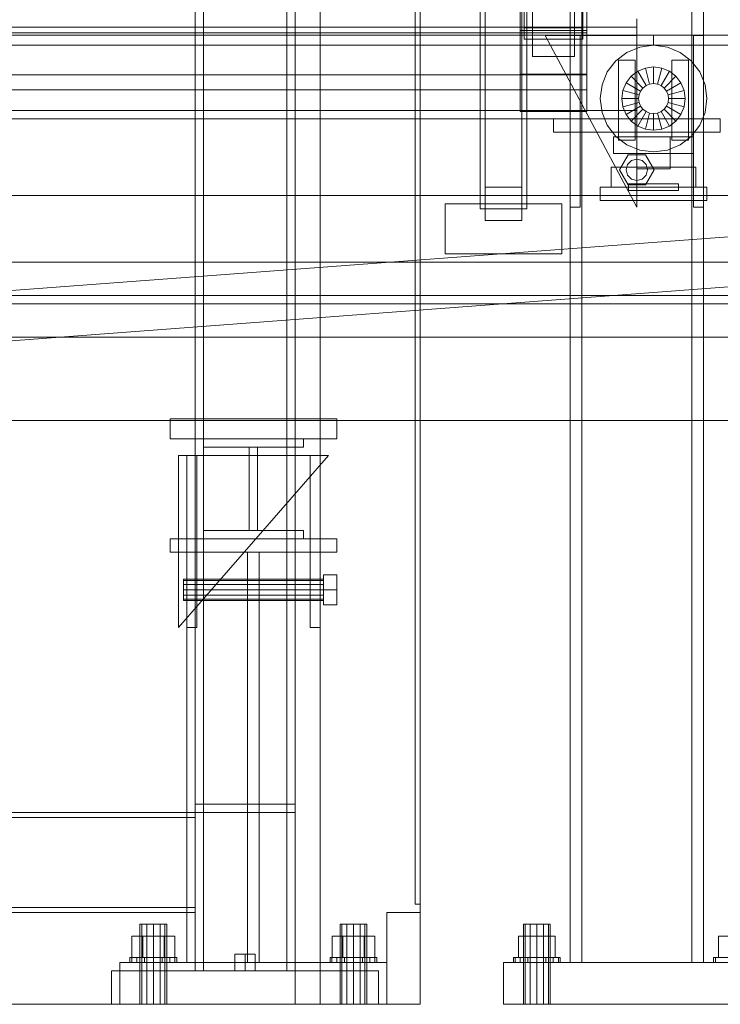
# Model space of a CAD drawing. Header units: millimetres. Extents: x -3490 to 61924, y -72580 to 6847.
# Tile 75 of 256: x 1160 to 1580, y -36000 to -35410. Entities that reach past the tile are written whole.
import ezdxf

# ---------------------------------------------------------------- set-up
doc = ezdxf.new("R2010")
doc.units = ezdxf.units.MM
for name, color, linetype, lineweight in [('COTAS_O', 1, 'Continuous', 0), ('COTAS_P', 1, 'Continuous', 0), ('frontal_C03', 7, 'Continuous', 0), ('frontal_C04', 7, 'Continuous', 0), ('frontal_secador', 7, 'Continuous', 0)]:
    doc.layers.add(name, color=color, linetype=linetype, lineweight=lineweight)
doc.dimstyles.new('R19_100', dxfattribs={"dimtxt": 250, "dimasz": 150, "dimexe": 150, "dimexo": 80, "dimgap": 100, "dimtad": 1, "dimtih": 1, "dimtoh": 1, "dimdsep": 46, "dimcen": 0.09, "dimadec": 0, "dimazin": 0, "dimtfac": 1, "dimtdec": 4, "dimtofl": 0, "dimtmove": 0, "dimatfit": 3, "dimfxl": 1, "dimtolj": 1, "dimtzin": 0, "dimarcsym": 0})

# ---------------------------------------------------------------- blocks, each defined once
blk = doc.blocks.new('DIM_R29_52')
at = {"layer": 'COTAS_P'}
for p, q in [((-1750, -34600), (-1600, -34555)), ((2600, -34600), (2450, -34555)), ((-1750, -35500), (-1750, -34600)), ((-1750, -34600), (2600, -34600)), ((-1750, -34600), (-1600, -34645)), ((2600, -34600), (2450, -34645)), ((2600, -35500), (2600, -34600))]:
    blk.add_line(p, q, dxfattribs=at)
blk.add_text('4350 P', height=250, dxfattribs=at).set_placement((425, -34500))
blk = doc.blocks.new('DIM_R29_65')
at = {"layer": 'COTAS_O'}
for p, q in [((-1400, -35300), (-1250, -35255)), ((1400, -35300), (1250, -35255)), ((-1400, -36000), (-1400, -35300)), ((-1400, -35300), (1400, -35300)), ((-1400, -35300), (-1250, -35345)), ((1400, -35300), (1250, -35345)), ((1400, -36000), (1400, -35300))]:
    blk.add_line(p, q, dxfattribs=at)
blk.add_text('2800 O', height=250, dxfattribs=at).set_placement((0, -35200))

msp = doc.modelspace()

# ---------------------------------------------------------------- linework, layer by layer
at = {"layer": 'frontal_C03'}
for p, q in [((1490, -35975), (1490, -32996.942)), ((1497, -35975), (1497, -32996.942)), ((1563, -35975), (1563, -32996.942)), ((1570, -35975), (1570, -32996.942)), ((1490, -35975), (1490, -33266.434)), ((1497, -35975), (1497, -33266.434)), ((1563, -35975), (1563, -33266.434)), ((1570, -35975), (1570, -33266.434)), ((1490, -35975), (1490, -33805.417)), ((1497, -35975), (1497, -33805.417)), ((1563, -35975), (1563, -33805.417)), ((1570, -35975), (1570, -33805.417)), ((1490, -35975), (1490, -34411.773)), ((1497, -35975), (1497, -34411.773)), ((1563, -35975), (1563, -34411.773)), ((1570, -35975), (1570, -34411.773)), ((1467.5, -35431.648), (1467.5, -34928.287)), ((1492.5, -35431.648), (1492.5, -34928.287)), ((1490, -35975), (1490, -35018.129)), ((1497, -35975), (1497, -35018.129)), ((1563, -35975), (1563, -35018.129)), ((1570, -35975), (1570, -35018.129)), ((1462.5, -35414.607), (1462.5, -35180.737)), ((1497.5, -35180.737), (1497.5, -35414.607)), ((1462.5, -35421.344), (1462.5, -35187.475)), ((1497.5, -35421.344), (1497.5, -35187.475)), ((1460, -35442.701), (1460, -35264.808)), ((1500, -35442.701), (1500, -35264.808)), ((1460, -35442.701), (1460, -35393.25)), ((1460, -35393.614), (1460, -35442.337)), ((1460, -35416.072), (1460, -35393.614)), ((1500, -35393.25), (1500, -35442.701)), ((1500, -35442.337), (1500, -35393.614)), ((1500, -35393.614), (1500, -35416.072)), ((1467.5, -35431.648), (1467.5, -35404.303)), ((1492.5, -35404.303), (1492.5, -35431.648)), ((1500, -35408.612), (1500, -35417.595)), ((1500, -35408.612), (1500, -35442.718)), ((1530, -35409.158), (1530, -35414.158)), ((1530, -35414.158), (-1530, -35414.158)), ((1500, -35417.595), (-1500, -35417.595)), ((1460, -35464.795), (1460, -35416.072)), ((1460, -35416.072), (1500, -35416.072)), ((1497.5, -35414.607), (1462.5, -35414.607)), ((1462.5, -35414.607), (1462.5, -35421.344)), ((1530, -35522.158), (1475, -35419.158)), ((1475, -35419.158), (1530, -35419.158)), ((1490, -35522.158), (1490, -35419.158)), ((1490, -35419.158), (1496, -35419.158)), ((1496, -35522.158), (1496, -35419.158)), ((1497.5, -35421.344), (1497.5, -35414.607)), ((1500, -35416.072), (1500, -35464.795)), ((1500, -35451.701), (1500, -35417.595)), ((1530, -35414.158), (1530, -35464.158)), ((1530, -35419.158), (1530, -35522.158)), ((1564, -35522.158), (1564, -35419.158)), ((1564, -35419.158), (1570, -35419.158)), ((1570, -35522.158), (1570, -35419.158)), ((1462.5, -35421.344), (1497.5, -35421.344)), ((1492.5, -35431.648), (1467.5, -35431.648)), ((1500, -35442.718), (-1500, -35442.718)), ((1460, -35442.337), (1500, -35442.337)), ((1460, -35464.795), (1460, -35442.337)), ((1500, -35442.701), (1460, -35442.701)), ((1500, -35464.795), (1500, -35442.337)), ((1500, -35451.701), (1500, -35442.718)), ((-1500, -35451.701), (1500, -35451.701)), ((1530, -35464.158), (-1530, -35464.158)), ((1500, -35464.795), (1460, -35464.795)), ((1530, -35464.158), (1530, -35469.158)), ((1530, -35469.158), (-1530, -35469.158)), ((1480, -35469.158), (1580, -35469.158)), ((1480, -35477.158), (1480, -35469.158)), ((1580, -35477.158), (1580, -35469.158)), ((1480, -35477.158), (1580, -35477.158)), ((1490, -35477.158), (1497, -35477.158)), ((1490, -35975), (1490, -35477.158)), ((1497, -35975), (1497, -35477.158)), ((1497, -35477.158), (1563, -35477.158)), ((1563, -35477.158), (1570, -35477.158)), ((1563, -35975), (1563, -35477.158)), ((1570, -35975), (1570, -35477.158)), ((1519.6, -35499.658), (1524.8, -35490.652)), ((1524.457, -35496.458), (1526.8, -35494.116)), ((1524.8, -35490.652), (1535.2, -35490.652)), ((1526.8, -35494.116), (1530, -35493.258)), ((1530, -35493.258), (1533.2, -35494.116)), ((1533.2, -35494.116), (1535.543, -35496.458)), ((1535.2, -35490.652), (1540.4, -35499.658)), ((1524.8, -35508.665), (1519.6, -35499.658)), ((1523.6, -35499.658), (1524.457, -35496.458)), ((1524.457, -35502.858), (1523.6, -35499.658)), ((1540.4, -35499.658), (1535.2, -35508.665)), ((1535.543, -35496.458), (1536.4, -35499.658)), ((1536.4, -35499.658), (1535.543, -35502.858)), ((1526.8, -35505.201), (1524.457, -35502.858)), ((1530, -35506.058), (1526.8, -35505.201)), ((1533.2, -35505.201), (1530, -35506.058)), ((1535.543, -35502.858), (1533.2, -35505.201)), ((1535.2, -35508.665), (1524.8, -35508.665)), ((1496, -35522.158), (1490, -35522.158)), ((1570, -35522.158), (1564, -35522.158)), ((1463.072, -35952), (1462, -35952)), ((1462, -36000), (1462, -35952)), ((1466, -35952), (1463.072, -35952)), ((1463.072, -36000), (1463.072, -35952)), ((1470, -35952), (1466, -35952)), ((1466, -36000), (1466, -35952)), ((1470, -35952), (1474, -35952)), ((1470, -35952), (1470, -36000)), ((1474, -35952), (1476.928, -35952)), ((1474, -36000), (1474, -35952)), ((1476.928, -35952), (1478, -35952)), ((1476.928, -36000), (1476.928, -35952)), ((1478, -36000), (1478, -35952)), ((1470, -35959.2), (1458.915, -35959.2)), ((1458.915, -35972), (1458.915, -35959.2)), ((1470, -35959.2), (1481.085, -35959.2)), ((1470, -35959.2), (1470, -35972)), ((1481.085, -35972), (1481.085, -35959.2)), ((1590, -35959.2), (1578.915, -35959.2)), ((1578.915, -35972), (1578.915, -35959.2)), ((1457.066, -35972), (1456, -35972)), ((1456, -35975), (1456, -35972)), ((1460.101, -35972), (1457.066, -35972)), ((1457.066, -35975), (1457.066, -35972)), ((1458.915, -35972), (1470, -35972)), ((1464.642, -35972), (1460.101, -35972)), ((1460.101, -35975), (1460.101, -35972)), ((1470, -35972), (1464.642, -35972)), ((1464.642, -35975), (1464.642, -35972)), ((1470, -35972), (1475.358, -35972)), ((1470, -35972), (1470, -35975)), ((1470, -35972), (1481.085, -35972)), ((1475.358, -35972), (1479.899, -35972)), ((1475.358, -35975), (1475.358, -35972)), ((1479.899, -35972), (1482.934, -35972)), ((1479.899, -35975), (1479.899, -35972)), ((1482.934, -35972), (1484, -35972)), ((1482.934, -35975), (1482.934, -35972)), ((1484, -35975), (1484, -35972)), ((1577.066, -35972), (1576, -35972)), ((1576, -35975), (1576, -35972)), ((1580.101, -35972), (1577.066, -35972)), ((1577.066, -35975), (1577.066, -35972)), ((1578.915, -35972), (1590, -35972)), ((1450, -35975), (1610, -35975)), ((1450, -36000), (1450, -35975)), ((1457.066, -35975), (1456, -35975)), ((1460.101, -35975), (1457.066, -35975)), ((1464.642, -35975), (1460.101, -35975)), ((1464.642, -35975), (1470, -35975)), ((1470, -35975), (1475.358, -35975)), ((1475.358, -35975), (1479.899, -35975)), ((1479.899, -35975), (1482.934, -35975)), ((1482.934, -35975), (1484, -35975)), ((1490, -35975), (1497, -35975)), ((1497, -35975), (1563, -35975)), ((1563, -35975), (1570, -35975)), ((1577.066, -35975), (1576, -35975)), ((1580.101, -35975), (1577.066, -35975)), ((1450, -36000), (1610, -36000)), ((1463.072, -36000), (1462, -36000)), ((1466, -36000), (1463.072, -36000)), ((1466, -36000), (1470, -36000)), ((1470, -36000), (1474, -36000)), ((1474, -36000), (1476.928, -36000)), ((1476.928, -36000), (1478, -36000))]:
    msp.add_line(p, q, dxfattribs=at)
at = {"layer": 'frontal_C04'}
for p, q in [((1436, -35523), (1436, -35385.5)), ((1439, -35510.027), (1439, -35385.527)), ((1461, -35385.527), (1461, -35510.027)), ((1464, -35385.5), (1464, -35523)), ((1439, -35405.473), (1439, -35529.973)), ((1461, -35405.473), (1461, -35529.973)), ((560, -35419), (1540, -35419)), ((1540, -35419), (1540, -35425)), ((1540, -35419), (2600, -35419)), ((560, -35425), (1540, -35425)), ((1531.718, -35426.09), (1540, -35425)), ((1540, -35425), (2600, -35425)), ((1540, -35425), (1548.282, -35426.09)), ((1517.373, -35434.373), (1524, -35429.287)), ((1524, -35429.287), (1531.718, -35426.09)), ((1548.282, -35426.09), (1556, -35429.287)), ((1556, -35429.287), (1562.627, -35434.373)), ((1512.287, -35441), (1517.373, -35434.373)), ((1519, -35434), (1529, -35434)), ((1519, -35434), (1519, -35482)), ((1529, -35482), (1529, -35434)), ((1551, -35434), (1561, -35434)), ((1551, -35434), (1551, -35482)), ((1561, -35482), (1561, -35434)), ((1562.627, -35434.373), (1567.713, -35441)), ((1509.09, -35448.718), (1512.287, -35441)), ((1526.565, -35443.565), (1530.5, -35440.546)), ((1530.5, -35440.546), (1535.082, -35438.647)), ((1535.5, -35449.206), (1530.5, -35440.546)), ((1535.082, -35438.647), (1540, -35438)), ((1537.671, -35448.307), (1535.082, -35438.647)), ((1540, -35448), (1540, -35438)), ((1540, -35438), (1544.918, -35438.647)), ((1542.329, -35448.307), (1544.918, -35438.647)), ((1544.5, -35449.206), (1549.5, -35440.546)), ((1544.918, -35438.647), (1549.5, -35440.546)), ((1549.5, -35440.546), (1553.435, -35443.565)), ((1567.713, -35441), (1570.91, -35448.718)), ((1508, -35457), (1509.09, -35448.718)), ((1521.647, -35452.082), (1523.546, -35447.5)), ((1523.546, -35447.5), (1526.565, -35443.565)), ((1532.206, -35452.5), (1523.546, -35447.5)), ((1533.636, -35450.636), (1526.565, -35443.565)), ((1535.5, -35449.206), (1537.671, -35448.307)), ((1537.671, -35448.307), (1540, -35448)), ((1540, -35448), (1542.329, -35448.307)), ((1542.329, -35448.307), (1544.5, -35449.206)), ((1546.364, -35450.636), (1553.435, -35443.565)), ((1547.794, -35452.5), (1556.454, -35447.5)), ((1553.435, -35443.565), (1556.454, -35447.5)), ((1556.454, -35447.5), (1558.353, -35452.082)), ((1570.91, -35448.718), (1572, -35457)), ((1521, -35457), (1521.647, -35452.082)), ((1531.307, -35454.671), (1521.647, -35452.082)), ((1531, -35457), (1531.307, -35454.671)), ((1531.307, -35454.671), (1532.206, -35452.5)), ((1532.206, -35452.5), (1533.636, -35450.636)), ((1533.636, -35450.636), (1535.5, -35449.206)), ((1544.5, -35449.206), (1546.364, -35450.636)), ((1546.364, -35450.636), (1547.794, -35452.5)), ((1547.794, -35452.5), (1548.693, -35454.671)), ((1548.693, -35454.671), (1558.353, -35452.082)), ((1548.693, -35454.671), (1549, -35457)), ((1558.353, -35452.082), (1559, -35457)), ((1509.09, -35465.282), (1508, -35457)), ((1531, -35457), (1521, -35457)), ((1521.647, -35461.918), (1521, -35457)), ((1531.307, -35459.329), (1521.647, -35461.918)), ((1531.307, -35459.329), (1531, -35457)), ((1532.206, -35461.5), (1531.307, -35459.329)), ((1548.693, -35459.329), (1547.794, -35461.5)), ((1549, -35457), (1548.693, -35459.329)), ((1548.693, -35459.329), (1558.353, -35461.918)), ((1559, -35457), (1549, -35457)), ((1559, -35457), (1558.353, -35461.918)), ((1572, -35457), (1570.91, -35465.282)), ((1512.287, -35473), (1509.09, -35465.282)), ((1523.546, -35466.5), (1521.647, -35461.918)), ((1532.206, -35461.5), (1523.546, -35466.5)), ((1526.565, -35470.435), (1523.546, -35466.5)), ((1533.636, -35463.364), (1526.565, -35470.435)), ((1535.5, -35464.794), (1530.5, -35473.454)), ((1533.636, -35463.364), (1532.206, -35461.5)), ((1535.5, -35464.794), (1533.636, -35463.364)), ((1537.671, -35465.693), (1535.082, -35475.353)), ((1537.671, -35465.693), (1535.5, -35464.794)), ((1540, -35466), (1537.671, -35465.693)), ((1542.329, -35465.693), (1540, -35466)), ((1540, -35466), (1540, -35476)), ((1544.5, -35464.794), (1542.329, -35465.693)), ((1542.329, -35465.693), (1544.918, -35475.353)), ((1546.364, -35463.364), (1544.5, -35464.794)), ((1544.5, -35464.794), (1549.5, -35473.454)), ((1547.794, -35461.5), (1546.364, -35463.364)), ((1546.364, -35463.364), (1553.435, -35470.435)), ((1547.794, -35461.5), (1556.454, -35466.5)), ((1556.454, -35466.5), (1553.435, -35470.435)), ((1558.353, -35461.918), (1556.454, -35466.5)), ((1570.91, -35465.282), (1567.713, -35473)), ((1530.5, -35473.454), (1526.565, -35470.435)), ((1553.435, -35470.435), (1549.5, -35473.454)), ((1517.373, -35479.627), (1512.287, -35473)), ((1535.082, -35475.353), (1530.5, -35473.454)), ((1540, -35476), (1535.082, -35475.353)), ((1544.918, -35475.353), (1540, -35476)), ((1549.5, -35473.454), (1544.918, -35475.353)), ((1567.713, -35473), (1562.627, -35479.627)), ((1516, -35480), (1564, -35480)), ((1516, -35480), (1516, -35490)), ((1524, -35484.713), (1517.373, -35479.627)), ((1519, -35482), (1529, -35482)), ((1550, -35480), (1530, -35480)), ((1530, -35499), (1530, -35480)), ((1550, -35480), (1550, -35499)), ((1551, -35482), (1561, -35482)), ((1562.627, -35479.627), (1556, -35484.713)), ((1564, -35490), (1564, -35480)), ((1516, -35490), (1564, -35490)), ((1531.718, -35487.91), (1524, -35484.713)), ((1540, -35489), (1531.718, -35487.91)), ((1548.282, -35487.91), (1540, -35489)), ((1556, -35484.713), (1548.282, -35487.91)), ((1514.6, -35498), (1565.4, -35498)), ((1514.6, -35498), (1514.6, -35510)), ((1550, -35499), (1530, -35499)), ((1565.4, -35510), (1565.4, -35498)), ((1439, -35529.973), (1439, -35510.027)), ((1439, -35510.027), (1461, -35510.027)), ((1461, -35510.027), (1461, -35529.973)), ((1508, -35510), (1572, -35510)), ((1508, -35510), (1508, -35518)), ((1514.6, -35510), (1565.4, -35510)), ((1525, -35508), (1555, -35508)), ((1525, -35508), (1525, -35512)), ((1525, -35512), (1555, -35512)), ((1555, -35512), (1555, -35508)), ((1572, -35518), (1572, -35510)), ((650, -35515), (1850, -35515)), ((1508, -35518), (1572, -35518)), ((648.878, -35610.042), (1848.878, -35520.042)), ((1415, -35520), (1485, -35520)), ((1415, -35550), (1415, -35520)), ((1464, -35523), (1436, -35523)), ((1485, -35520), (1485, -35550)), ((1461, -35529.973), (1439, -35529.973)), ((650, -35555), (1850, -35555)), ((651.122, -35639.958), (1851.122, -35549.958)), ((1485, -35550), (1415, -35550)), ((-1750, -35575), (2600, -35575)), ((-1750, -35580), (2600, -35580)), ((650, -35600), (1850, -35600)), ((1250, -35649), (1350, -35649)), ((1250, -35649), (1250, -35661)), ((1350, -35661), (1350, -35649)), ((650, -35650), (1850, -35650)), ((1250, -35661), (1350, -35661)), ((1270, -35666), (1270, -35661)), ((1270, -35661), (1330, -35661)), ((1330, -35661), (1330, -35666)), ((1330, -35666), (1270, -35666)), ((1297.5, -35716), (1297.5, -35666)), ((1297.5, -35666), (1302.5, -35666)), ((1302.5, -35666), (1302.5, -35716)), ((1255, -35774), (1345, -35671)), ((1345, -35671), (1255, -35671)), ((1255, -35671), (1255, -35774)), ((1260, -35774), (1260, -35671)), ((1260, -35671), (1266, -35671)), ((1266, -35774), (1266, -35671)), ((1334, -35774), (1334, -35671)), ((1334, -35671), (1340, -35671)), ((1340, -35774), (1340, -35671)), ((1270, -35721), (1270, -35716)), ((1270, -35716), (1330, -35716)), ((1302.5, -35716), (1297.5, -35716)), ((1330, -35716), (1330, -35721)), ((1250, -35721), (1350, -35721)), ((1250, -35721), (1250, -35729)), ((1330, -35721), (1270, -35721)), ((1350, -35729), (1350, -35721)), ((1250, -35729), (1350, -35729)), ((1260, -35729), (1340, -35729)), ((1260, -35729), (1260, -35975)), ((1296.5, -35729), (1303.5, -35729)), ((1296.5, -35729), (1296.5, -35975)), ((1303.5, -35975), (1303.5, -35729)), ((1340, -35975), (1340, -35729)), ((1342, -35751.5), (1342, -35742.493)), ((1342, -35742.493), (1350, -35742.493)), ((1350, -35751.5), (1350, -35742.493)), ((1258, -35745.957), (1258, -35745.1)), ((1258, -35745.1), (1342, -35745.1)), ((1258, -35748.3), (1258, -35745.957)), ((1258, -35745.957), (1342, -35745.957)), ((1258, -35751.5), (1258, -35748.3)), ((1258, -35748.3), (1342, -35748.3)), ((1342, -35745.957), (1342, -35745.1)), ((1342, -35748.3), (1342, -35745.957)), ((1342, -35751.5), (1342, -35748.3)), ((1258, -35754.7), (1258, -35751.5)), ((1342, -35751.5), (1258, -35751.5)), ((1258, -35754.7), (1258, -35757.043)), ((1258, -35754.7), (1342, -35754.7)), ((1342, -35751.5), (1342, -35754.7)), ((1342, -35760.507), (1342, -35751.5)), ((1350, -35751.5), (1342, -35751.5)), ((1342, -35754.7), (1342, -35757.043)), ((1350, -35751.5), (1350, -35760.507)), ((1258, -35757.043), (1258, -35757.9)), ((1258, -35757.043), (1342, -35757.043)), ((1258, -35757.9), (1342, -35757.9)), ((1342, -35757.043), (1342, -35757.9)), ((1342, -35760.507), (1350, -35760.507)), ((1266, -35774), (1260, -35774)), ((1340, -35774), (1334, -35774)), ((1233.072, -35952), (1232, -35952)), ((1232, -36000), (1232, -35952)), ((1236, -35952), (1233.072, -35952)), ((1233.072, -36000), (1233.072, -35952)), ((1240, -35952), (1236, -35952)), ((1236, -36000), (1236, -35952)), ((1244, -35952), (1240, -35952)), ((1240, -36000), (1240, -35952)), ((1246.928, -35952), (1244, -35952)), ((1244, -36000), (1244, -35952)), ((1248, -35952), (1246.928, -35952)), ((1246.928, -36000), (1246.928, -35952)), ((1248, -35952), (1248, -36000)), ((1353.072, -35952), (1352, -35952)), ((1352, -36000), (1352, -35952)), ((1356, -35952), (1353.072, -35952)), ((1353.072, -36000), (1353.072, -35952)), ((1360, -35952), (1356, -35952)), ((1356, -36000), (1356, -35952)), ((1364, -35952), (1360, -35952)), ((1360, -36000), (1360, -35952)), ((1366.928, -35952), (1364, -35952)), ((1364, -36000), (1364, -35952)), ((1368, -35952), (1366.928, -35952)), ((1366.928, -36000), (1366.928, -35952)), ((1368, -35952), (1368, -36000)), ((1233.6, -35959.2), (1227.2, -35959.2)), ((1227.2, -35972), (1227.2, -35959.2)), ((1246.4, -35959.2), (1233.6, -35959.2)), ((1233.6, -35972), (1233.6, -35959.2)), ((1252.8, -35959.2), (1246.4, -35959.2)), ((1246.4, -35972), (1246.4, -35959.2)), ((1252.8, -35959.2), (1252.8, -35972)), ((1353.6, -35959.2), (1347.2, -35959.2)), ((1347.2, -35972), (1347.2, -35959.2)), ((1366.4, -35959.2), (1353.6, -35959.2)), ((1353.6, -35972), (1353.6, -35959.2)), ((1372.8, -35959.2), (1366.4, -35959.2)), ((1366.4, -35972), (1366.4, -35959.2)), ((1372.8, -35959.2), (1372.8, -35972)), ((1227.066, -35972), (1226, -35972)), ((1226, -35975), (1226, -35972)), ((1230.101, -35972), (1227.066, -35972)), ((1227.066, -35975), (1227.066, -35972)), ((1233.6, -35972), (1227.2, -35972)), ((1234.642, -35972), (1230.101, -35972)), ((1230.101, -35975), (1230.101, -35972)), ((1246.4, -35972), (1233.6, -35972)), ((1240, -35972), (1234.642, -35972)), ((1234.642, -35975), (1234.642, -35972)), ((1245.358, -35972), (1240, -35972)), ((1240, -35975), (1240, -35972)), ((1249.899, -35972), (1245.358, -35972)), ((1245.358, -35975), (1245.358, -35972)), ((1246.4, -35972), (1252.8, -35972)), ((1252.934, -35972), (1249.899, -35972)), ((1249.899, -35975), (1249.899, -35972)), ((1254, -35972), (1252.934, -35972)), ((1252.934, -35975), (1252.934, -35972)), ((1254, -35972), (1254, -35975)), ((1347.066, -35972), (1346, -35972)), ((1346, -35975), (1346, -35972)), ((1350.101, -35972), (1347.066, -35972)), ((1347.066, -35975), (1347.066, -35972)), ((1353.6, -35972), (1347.2, -35972)), ((1354.642, -35972), (1350.101, -35972)), ((1350.101, -35975), (1350.101, -35972)), ((1366.4, -35972), (1353.6, -35972)), ((1360, -35972), (1354.642, -35972)), ((1354.642, -35975), (1354.642, -35972)), ((1365.358, -35972), (1360, -35972)), ((1360, -35975), (1360, -35972)), ((1369.899, -35972), (1365.358, -35972)), ((1365.358, -35975), (1365.358, -35972)), ((1366.4, -35972), (1372.8, -35972)), ((1372.934, -35972), (1369.899, -35972)), ((1369.899, -35975), (1369.899, -35972)), ((1374, -35972), (1372.934, -35972)), ((1372.934, -35975), (1372.934, -35972)), ((1374, -35972), (1374, -35975)), ((1220, -35975), (1380, -35975)), ((1220, -35975), (1220, -36000)), ((1227.066, -35975), (1226, -35975)), ((1230.101, -35975), (1227.066, -35975)), ((1234.642, -35975), (1230.101, -35975)), ((1240, -35975), (1234.642, -35975)), ((1245.358, -35975), (1240, -35975)), ((1249.899, -35975), (1245.358, -35975)), ((1252.934, -35975), (1249.899, -35975)), ((1252.934, -35975), (1254, -35975)), ((1260, -35975), (1340, -35975)), ((1296.5, -35975), (1303.5, -35975)), ((1347.066, -35975), (1346, -35975)), ((1350.101, -35975), (1347.066, -35975)), ((1354.642, -35975), (1350.101, -35975)), ((1360, -35975), (1354.642, -35975)), ((1365.358, -35975), (1360, -35975)), ((1369.899, -35975), (1365.358, -35975)), ((1372.934, -35975), (1369.899, -35975)), ((1372.934, -35975), (1374, -35975)), ((1380, -36000), (1380, -35975)), ((1220, -36000), (1380, -36000)), ((1233.072, -36000), (1232, -36000)), ((1236, -36000), (1233.072, -36000)), ((1240, -36000), (1236, -36000)), ((1244, -36000), (1240, -36000)), ((1246.928, -36000), (1244, -36000)), ((1246.928, -36000), (1248, -36000)), ((1353.072, -36000), (1352, -36000)), ((1356, -36000), (1353.072, -36000)), ((1360, -36000), (1356, -36000)), ((1364, -36000), (1360, -36000)), ((1366.928, -36000), (1364, -36000)), ((1366.928, -36000), (1368, -36000))]:
    msp.add_line(p, q, dxfattribs=at)
at = {"layer": 'frontal_secador'}
for p, q in [((1340, -36000), (1340, -33000)), ((1400, -36000), (1400, -33000)), ((1265, -35980), (1265, -33075)), ((1270, -35980), (1270, -33075)), ((1320, -35980), (1320, -33075)), ((1325, -36000), (1325, -33075)), ((1325, -35980), (1325, -33075)), ((1397, -35940), (1397, -33075)), ((1400, -36000), (1400, -33075)), ((1400, -35940), (1400, -33075)), ((1400, -36000), (1400, -33250)), ((1325, -36000), (1325, -34990)), ((1400, -36000), (1400, -34990)), ((1400, -36000), (1400, -35100)), ((-1265, -35885), (1265, -35885)), ((1265, -35880), (1325, -35880)), ((1265, -35885), (1265, -35880)), ((1265, -35888), (1265, -35885)), ((1265, -35885), (1325, -35885)), ((1265, -35885), (1270, -35885)), ((1265, -35975), (1265, -35885)), ((1270, -35975), (1270, -35885)), ((1320, -35885), (1325, -35885)), ((1320, -35975), (1320, -35885)), ((1325, -35885), (1325, -35880)), ((1325, -35975), (1325, -35885)), ((-1265, -35888), (1265, -35888)), ((1265, -35942), (1265, -35888)), ((-1265, -35942), (1265, -35942)), ((1265, -35945), (1265, -35942)), ((1397, -35940), (1400, -35940)), ((-1265, -35945), (1265, -35945)), ((1380, -35945), (1400, -35945)), ((1380, -36000), (1380, -35945)), ((1400, -36000), (1400, -35945)), ((1295, -35970), (1288.938, -35970)), ((1288.938, -35980), (1288.938, -35970)), ((1295, -35970), (1301.062, -35970)), ((1295, -35970), (1295, -35980)), ((1301.062, -35980), (1301.062, -35970)), ((1215, -35980), (1375, -35980)), ((1215, -36000), (1215, -35980)), ((1265, -35975), (1325, -35975)), ((1265, -35980), (1265, -35975)), ((1265, -35975), (1270, -35975)), ((1265, -35980), (1270, -35980)), ((1265, -35980), (1325, -35980)), ((1270, -35980), (1320, -35980)), ((1288.938, -35980), (1295, -35980)), ((1295, -35980), (1301.062, -35980)), ((1320, -35975), (1325, -35975)), ((1320, -35980), (1325, -35980)), ((1325, -35980), (1325, -35975)), ((1375, -36000), (1375, -35980)), ((-1400, -36000), (1400, -36000)), ((1215, -36000), (1375, -36000)), ((1325, -36000), (1400, -36000)), ((1340, -36000), (1400, -36000)), ((1380, -36000), (1400, -36000))]:
    msp.add_line(p, q, dxfattribs=at)

# ---------------------------------------------------------------- dimensions: what is measured, and where the dimension line sits
at = {"layer": 'COTAS_O'}
dim = msp.add_aligned_dim(p1=(-1400, -36000), p2=(1400, -36000), distance=700, text='<> O', dimstyle='R19_100', dxfattribs=at)
dim.commit()
dim.dimension.update_dxf_attribs({"geometry": 'DIM_R29_65', "text_midpoint": (0, -35300)})
at = {"layer": 'COTAS_P'}
dim = msp.add_aligned_dim(p1=(-1750, -35500), p2=(2600, -35500), distance=900, text='<> P', dimstyle='R19_100', dxfattribs=at)
dim.commit()
dim.dimension.update_dxf_attribs({"geometry": 'DIM_R29_52', "text_midpoint": (425, -34600)})

doc.saveas('drawing.dxf')
